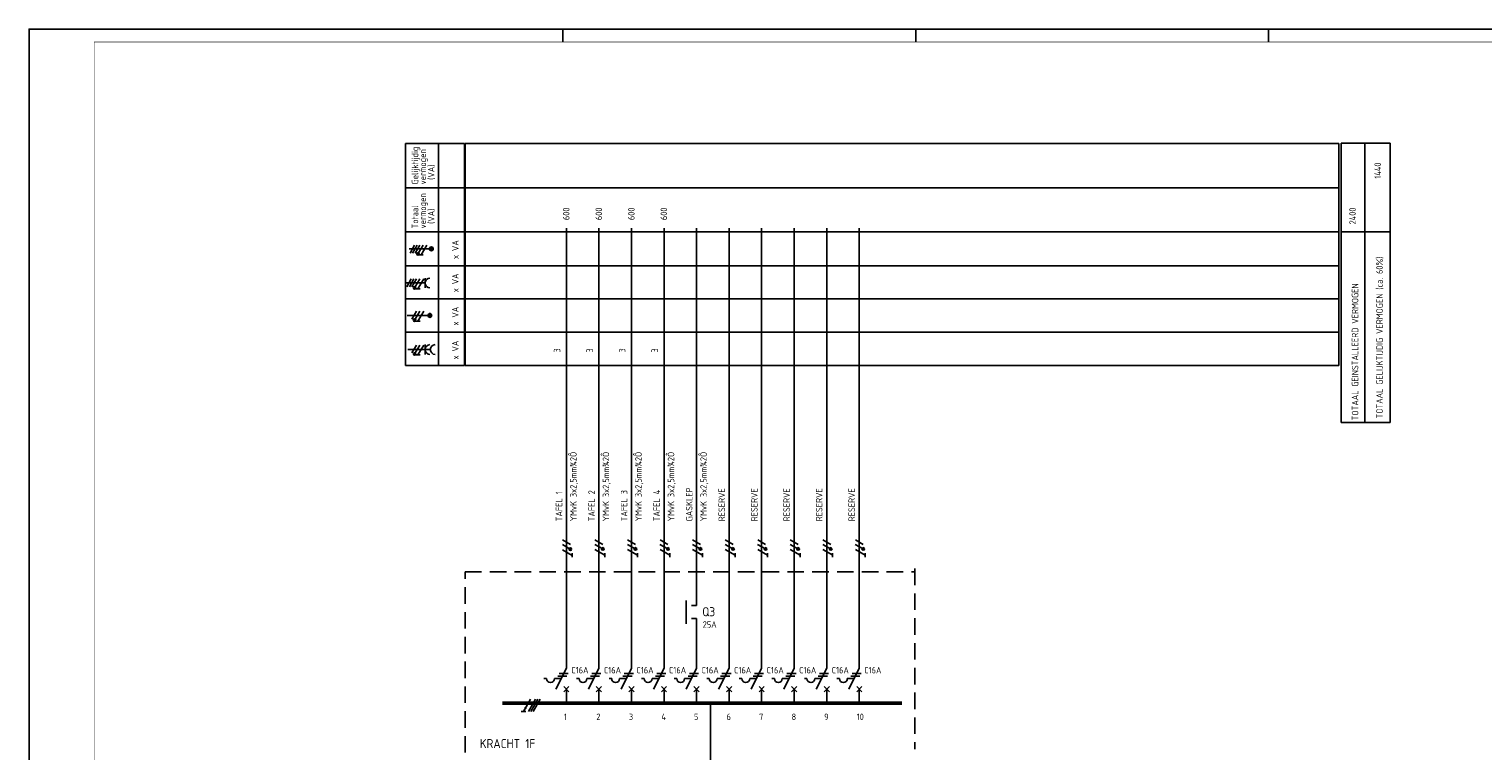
# Model space of a CAD drawing. Header units: millimetres. Extents: x 0 to 841, y 0 to 594.
# Tile 2 of 3: x 0 to 558, y 317 to 594. Entities that reach past the tile are written whole.
import ezdxf
from ezdxf.enums import TextEntityAlignment as Align

# ---------------------------------------------------------------- set-up
doc = ezdxf.new("R2010")
doc.units = ezdxf.units.MM
doc.linetypes.add('HIDDEN', pattern=[9.525, 6.35, -3.175])
doc.layers.get('0').update_dxf_attribs({"linetype": 'CONTINUOUS'})
for name, color, linetype in [('1', 7, 'CONTINUOUS'), ('40', 1, 'CONTINUOUS'), ('70', 1, 'CONTINUOUS'), ('71', 2, 'CONTINUOUS'), ('73', 4, 'CONTINUOUS'), ('EL$2B---_KADER', 4, 'CONTINUOUS'), ('LIJN018', 210, 'CONTINUOUS'), ('LIJN025', 10, 'CONTINUOUS'), ('LIJN035', 50, 'CONTINUOUS'), ('LIJN050', 90, 'CONTINUOUS'), ('TEKST25', 10, 'CONTINUOUS'), ('TEKST35', 50, 'CONTINUOUS'), ('TEKST50', 90, 'CONTINUOUS')]:
    doc.layers.add(name, color=color, linetype=linetype)
doc.styles.add('5_0', font='iso.shx')
doc.styles.add('ISO', font='ISO.SHX')
doc.styles.add('NEN', font='iso.shx')
doc.styles.add('ROMAND', font='romand')

# ---------------------------------------------------------------- blocks, each defined once
blk = doc.blocks.new('A1')
at = {"layer": 'LIJN025'}
for p, q in [((205, 589), (205, 594)), ((340.5, 589), (340.5, 594)), ((476, 589), (476, 594))]:
    blk.add_line(p, q, dxfattribs=at)
blk.add_lwpolyline([(0, 0), (0, 594), (841, 594), (841, 0)], close=True, dxfattribs=at)
at = {"layer": 'LIJN050', "const_width": 0.2}
blk.add_lwpolyline([(836, 5), (836, 589), (25, 589), (25, 5)], close=True, dxfattribs=at)
at = {"layer": 'TEKST25', "style": 'ROMAND', "width": 2.899115}
blk.add_attdef('STATUS', text='', height=2.5, dxfattribs=at).set_placement((795, 71.5), (834, 71.5), align=Align.FIT)
at = {"layer": 'TEKST25', "style": 'ISO'}
for tag, p in [('E', (796.25, 66)), ('NAAM-E', (807.75, 66)), ('DATUM-E', (826, 66)), ('D', (796.25, 61)), ('NAAM-D', (807.75, 61)), ('DATUM-D', (826, 61)), ('C', (796.25, 56)), ('NAAM-C', (807.75, 56)), ('DATUM-C', (826, 56)), ('B', (796.25, 51)), ('NAAM-B', (807.75, 51)), ('DATUM-B', (826, 51)), ('A', (796.25, 46)), ('NAAM-A', (807.75, 46)), ('DATUM-A', (826, 46))]:
    blk.add_attdef(tag, text='', height=2.5, dxfattribs=at).set_placement(p, align=Align.CENTER)
for tag, p in [('DATUM', (673.75, 36.25)), ('SCHAAL', (709, 36.25)), ('GETEKEND', (739.25, 36.25)), ('GECONTOL.', (774, 36.25)), ('FORMAAT', (804.25, 28.25))]:
    blk.add_attdef(tag, p, '', height=2.5, dxfattribs=at)
at = {"layer": 'TEKST35', "style": 'ISO'}
for tag, p in [('PROJECT', (675.5, 72.5)), ('PLAATS', (675.5, 63.5)), ('INSTALLATIE-REGEL1', (675.5, 52.5)), ('INSTALLATIE-REGEL2', (675.5, 43.5))]:
    blk.add_attdef(tag, p, '', height=4, dxfattribs=at)
blk.add_attdef('PROJ.NR.', text='', height=4, dxfattribs=at).set_placement((822, 23), align=Align.CENTER)
at = {"layer": 'TEKST50', "style": 'ISO'}
blk.add_attdef('FILE-NAAM', text='', height=5, dxfattribs=at).set_placement((814.5, 7.5), align=Align.CENTER)
blk = doc.blocks.new('TTOTVERM')
at = {"layer": '40', "style": 'NEN'}
for s, p in [('TOTAAL GELIJKTIJDIG VERMOGEN (ca. 60%)', (15.91, -76.18)), ('TOTAAL GEINSTALLEERD VERMOGEN', (6.52, -81.68))]:
    blk.add_text(s, height=2.5, rotation=90, dxfattribs=at).set_placement(p, align=Align.CENTER)

msp = doc.modelspace()

# ---------------------------------------------------------------- linework, layer by layer
at = {"color": 10}
for p, q in [((192.57, 336.56), (189.87, 331.88)), ((194.45, 336.56), (191.74, 331.88)), ((195.39, 336.56), (192.68, 331.88)), ((195.39, 336.56), (192.68, 331.88)), ((196.32, 336.56), (193.62, 331.88)), ((190.8, 331.88), (188.93, 331.88))]:
    msp.add_line(p, q, dxfattribs=at)
msp.add_line((195.39, 336.56), (192.68, 331.88))
at = {"color": 10, "const_width": 0.469}
msp.add_lwpolyline([(190.88, 333.17, 1), (190.48, 333.4, 1)], format="xyb", close=True, dxfattribs=at)
at = {"layer": '1', "color": 1}
for p, q in [((148.06, 511.02), (146.31, 507.98)), ((149.06, 511.02), (147.31, 507.98)), ((150.06, 511.02), (148.31, 507.98)), ((151.31, 511.02), (149.59, 508.03)), ((152.81, 511.02), (150.63, 507.23)), ((146.8, 498.02), (145.05, 494.98)), ((147.8, 498.02), (146.05, 494.98)), ((148.8, 498.02), (147.05, 494.98)), ((150.05, 498.02), (148.32, 495.03)), ((151.55, 498.02), (149.36, 494.23)), ((148.8, 485.62), (147.05, 482.58)), ((150.05, 485.62), (148.32, 482.63)), ((151.55, 485.62), (149.36, 481.83)), ((148.8, 472.62), (147.05, 469.58)), ((150.05, 472.62), (148.32, 469.63)), ((151.55, 472.62), (149.36, 468.83)), ((207.87, 396), (204.83, 397.75)), ((220.37, 396.05), (217.33, 397.8)), ((232.87, 396.05), (229.83, 397.8)), ((245.37, 396.05), (242.33, 397.8)), ((257.87, 396.05), (254.83, 397.8)), ((270.37, 396.05), (267.33, 397.8)), ((282.87, 396.05), (279.83, 397.8)), ((295.37, 396.05), (292.33, 397.8)), ((307.87, 396.05), (304.83, 397.8)), ((320.37, 396.05), (317.33, 397.8)), ((207.79, 394.27), (204.8, 396)), ((208.62, 391.84), (204.83, 394.02)), ((220.29, 394.32), (217.3, 396.05)), ((221.12, 391.89), (217.33, 394.07)), ((232.79, 394.32), (229.8, 396.05)), ((233.62, 391.89), (229.83, 394.07)), ((245.29, 394.32), (242.3, 396.05)), ((246.12, 391.89), (242.33, 394.07)), ((257.79, 394.32), (254.8, 396.05)), ((258.62, 391.89), (254.83, 394.07)), ((270.29, 394.32), (267.3, 396.05)), ((271.12, 391.89), (267.33, 394.07)), ((282.79, 394.32), (279.8, 396.05)), ((283.62, 391.89), (279.83, 394.07)), ((295.29, 394.32), (292.3, 396.05)), ((296.12, 391.89), (292.33, 394.07)), ((307.79, 394.32), (304.8, 396.05)), ((308.62, 391.89), (304.83, 394.07)), ((320.29, 394.32), (317.3, 396.05)), ((321.12, 391.89), (317.33, 394.07))]:
    msp.add_line(p, q, dxfattribs=at)
at = {"layer": '1', "color": 2}
for p, q in [((202.33, 340.48), (206.35, 348.52)), ((214.83, 340.48), (218.85, 348.52)), ((227.33, 340.48), (231.35, 348.52)), ((239.83, 340.48), (243.85, 348.52)), ((252.33, 340.48), (256.35, 348.52)), ((264.83, 340.48), (268.85, 348.52)), ((277.33, 340.48), (281.35, 348.52)), ((289.83, 340.48), (293.85, 348.52)), ((302.33, 340.48), (306.35, 348.52)), ((314.83, 340.48), (318.85, 348.52)), ((197.75, 344.48), (198.75, 344.48)), ((201.75, 344.48), (204.33, 344.48)), ((210.25, 344.48), (211.25, 344.48)), ((214.25, 344.48), (216.83, 344.48)), ((222.75, 344.48), (223.75, 344.48)), ((226.75, 344.48), (229.33, 344.48)), ((235.25, 344.48), (236.25, 344.48)), ((239.25, 344.48), (241.83, 344.48)), ((247.75, 344.48), (248.75, 344.48)), ((251.75, 344.48), (254.33, 344.48)), ((260.25, 344.48), (261.25, 344.48)), ((264.25, 344.48), (266.83, 344.48)), ((272.75, 344.48), (273.75, 344.48)), ((276.75, 344.48), (279.33, 344.48)), ((285.25, 344.48), (286.25, 344.48)), ((289.25, 344.48), (291.83, 344.48)), ((297.75, 344.48), (298.75, 344.48)), ((301.75, 344.48), (304.33, 344.48)), ((310.25, 344.48), (311.25, 344.48)), ((314.25, 344.48), (316.83, 344.48))]:
    msp.add_line(p, q, dxfattribs=at)
at = {"layer": '1', "color": 1}
for centre in [(149.35, 507.59), (148.08, 494.59), (148.08, 482.19), (148.08, 469.19), (207.87, 394.25), (220.37, 394.3), (232.87, 394.3), (245.37, 394.3), (257.87, 394.3), (270.37, 394.3), (282.87, 394.3), (295.37, 394.3), (307.87, 394.3), (320.37, 394.3)]:
    msp.add_circle(centre, 0.5, dxfattribs=at)
at = {"layer": '1', "color": 2}
for centre in [(200.25, 344.48), (212.75, 344.48), (225.25, 344.48), (237.75, 344.48), (250.25, 344.48), (262.75, 344.48), (275.25, 344.48), (287.75, 344.48), (300.25, 344.48), (312.75, 344.48)]:
    msp.add_arc(centre, 1.5, 180, 0, dxfattribs=at)
at = {"layer": '70'}
for p, q in [((151.4, 507.23), (149.85, 507.23)), ((150.14, 494.23), (148.58, 494.23)), ((150.14, 481.83), (148.58, 481.83)), ((150.14, 468.83), (148.58, 468.83)), ((208.61, 391.12), (208.61, 392.68)), ((221.11, 391.17), (221.11, 392.72)), ((233.61, 391.17), (233.61, 392.72)), ((246.11, 391.17), (246.11, 392.72)), ((258.61, 391.17), (258.61, 392.72)), ((271.11, 391.17), (271.11, 392.72)), ((283.61, 391.17), (283.61, 392.72)), ((296.11, 391.17), (296.11, 392.72)), ((308.61, 391.17), (308.61, 392.72)), ((321.11, 391.17), (321.11, 392.72)), ((203.58, 346.48), (207.08, 346.48)), ((216.08, 346.48), (219.58, 346.48)), ((228.58, 346.48), (232.08, 346.48)), ((241.08, 346.48), (244.58, 346.48)), ((253.58, 346.48), (257.08, 346.48)), ((266.08, 346.48), (269.58, 346.48)), ((278.58, 346.48), (282.08, 346.48)), ((291.08, 346.48), (294.58, 346.48)), ((303.58, 346.48), (307.08, 346.48)), ((316.08, 346.48), (319.58, 346.48)), ((203.08, 345.48), (206.58, 345.48)), ((215.58, 345.48), (219.08, 345.48)), ((228.08, 345.48), (231.58, 345.48)), ((240.58, 345.48), (244.08, 345.48)), ((253.08, 345.48), (256.58, 345.48)), ((265.58, 345.48), (269.08, 345.48)), ((278.08, 345.48), (281.58, 345.48)), ((290.58, 345.48), (294.08, 345.48)), ((303.08, 345.48), (306.58, 345.48)), ((315.58, 345.48), (319.08, 345.48))]:
    msp.add_line(p, q, dxfattribs=at)
at = {"layer": '70', "const_width": 0.5}
for points in [[(149.1, 507.59, 1), (149.6, 507.59, 1)], [(147.83, 494.59, 1), (148.33, 494.59, 1)], [(147.83, 482.19, 1), (148.33, 482.19, 1)], [(147.83, 469.19, 1), (148.33, 469.19, 1)], [(207.87, 394.5, 1), (207.87, 394, 1)], [(220.37, 394.55, 1), (220.37, 394.05, 1)], [(232.87, 394.55, 1), (232.87, 394.05, 1)], [(245.37, 394.55, 1), (245.37, 394.05, 1)], [(257.87, 394.55, 1), (257.87, 394.05, 1)], [(270.37, 394.55, 1), (270.37, 394.05, 1)], [(282.87, 394.55, 1), (282.87, 394.05, 1)], [(295.37, 394.55, 1), (295.37, 394.05, 1)], [(307.87, 394.55, 1), (307.87, 394.05, 1)], [(320.37, 394.55, 1), (320.37, 394.05, 1)]]:
    msp.add_lwpolyline(points, format="xyb", close=True, dxfattribs=at)
at = {"layer": '71'}
for p, q in [((152.09, 494.61), (152.09, 498.37)), ((145.01, 496.49), (152.09, 496.49)), ((145.49, 470.91), (154.09, 470.91)), ((152.09, 469.03), (152.09, 472.79)), ((252.35, 374.56), (252.35, 365.56)), ((256.35, 372.56), (254.35, 372.56)), ((256.35, 367.56), (254.35, 367.56)), ((205.35, 339.48), (207.35, 341.48)), ((207.35, 339.48), (205.35, 341.48)), ((217.85, 339.48), (219.85, 341.48)), ((219.85, 339.48), (217.85, 341.48)), ((230.35, 339.48), (232.35, 341.48)), ((232.35, 339.48), (230.35, 341.48)), ((242.85, 339.48), (244.85, 341.48)), ((244.85, 339.48), (242.85, 341.48)), ((255.35, 339.48), (257.35, 341.48)), ((257.35, 339.48), (255.35, 341.48)), ((267.85, 339.48), (269.85, 341.48)), ((269.85, 339.48), (267.85, 341.48)), ((280.35, 339.48), (282.35, 341.48)), ((282.35, 339.48), (280.35, 341.48)), ((292.85, 339.48), (294.85, 341.48)), ((294.85, 339.48), (292.85, 341.48)), ((305.35, 339.48), (307.35, 341.48)), ((307.35, 339.48), (305.35, 341.48)), ((317.85, 339.48), (319.85, 341.48)), ((319.85, 339.48), (317.85, 341.48))]:
    msp.add_line(p, q, dxfattribs=at)
for centre, radius in [((154.5, 509.58), 0.75), ((154.5, 509.58), 0.5), ((154.5, 509.58), 0.25), ((153.92, 484), 0.75), ((153.92, 484), 0.5), ((153.92, 484), 0.25)]:
    msp.add_circle(centre, radius, dxfattribs=at)
for centre in [(153.97, 496.49), (153.97, 470.91), (155.97, 470.91)]:
    msp.add_arc(centre, 1.88, 90, 270, dxfattribs=at)
at = {"layer": '73', "const_width": 1.5}
msp.add_lwpolyline([(181.76, 335.07), (335.19, 335.07)], dxfattribs=at)
at = {"layer": 'LIJN018', "color": 9, "linetype": 'Continuous'}
for p, q in [((167.5, 550.08), (503.02, 550.08)), ((167.5, 464.83), (167.5, 550.08)), ((167.5, 533.08), (503.02, 533.08)), ((167.5, 516.11), (503.02, 516.11)), ((167.5, 503.11), (503.02, 503.11)), ((167.5, 490.33), (503.02, 490.33)), ((167.5, 477.53), (503.02, 477.53)), ((167.5, 464.83), (503.02, 464.83))]:
    msp.add_line(p, q, dxfattribs=at)
at = {"layer": 'LIJN018', "color": 9}
msp.add_line((503.02, 464.83), (503.02, 550.08), dxfattribs=at)
at = {"layer": 'LIJN025', "linetype": 'Continuous'}
for p, q in [((144.53, 464.83), (144.53, 550.08)), ((144.53, 550.08), (167.2, 550.08)), ((157.2, 464.83), (157.2, 550.08)), ((167.2, 464.83), (167.2, 550.08)), ((503.89, 442.89), (503.89, 550.11)), ((503.89, 550.11), (522.68, 550.11)), ((513.06, 443.06), (513.06, 549.95)), ((522.68, 442.89), (522.68, 550.11)), ((144.53, 533.08), (167.2, 533.08)), ((144.53, 516.11), (167.2, 516.11)), ((503.89, 516.11), (522.68, 516.11)), ((144.53, 503.11), (167.2, 503.11)), ((144.53, 490.34), (167.2, 490.34)), ((144.53, 477.53), (167.2, 477.53)), ((144.53, 464.83), (167.2, 464.83)), ((503.89, 442.89), (522.68, 442.89))]:
    msp.add_line(p, q, dxfattribs=at)
at = {"layer": 'LIJN025', "linetype": 'HIDDEN'}
for p, q in [((167.43, 316.1), (167.43, 385.5)), ((167.43, 385.5), (340.13, 385.5)), ((340.13, 386.74), (340.13, 317.34))]:
    msp.add_line(p, q, dxfattribs=at)
at = {"layer": 'LIJN035'}
for p, q in [((206.35, 348.52), (206.35, 517.57)), ((218.85, 348.52), (218.85, 517.57)), ((231.35, 348.52), (231.35, 517.57)), ((243.85, 348.52), (243.85, 517.57)), ((256.35, 372.56), (256.35, 517.57)), ((268.85, 348.52), (268.85, 517.57)), ((281.35, 348.52), (281.35, 517.57)), ((293.85, 348.52), (293.85, 517.57)), ((306.35, 348.52), (306.35, 517.57)), ((318.85, 348.52), (318.85, 517.57)), ((154, 509.58), (145.92, 509.58)), ((153.42, 484), (145.22, 484)), ((256.35, 348.52), (256.35, 367.56)), ((206.35, 335.07), (206.35, 340.57)), ((218.85, 335.07), (218.85, 340.57)), ((231.35, 335.07), (231.35, 340.57)), ((243.85, 335.07), (243.85, 340.57)), ((256.35, 335.07), (256.35, 340.57)), ((268.85, 335.07), (268.85, 340.57)), ((281.35, 335.07), (281.35, 340.57)), ((293.85, 335.07), (293.85, 340.57)), ((306.35, 335.07), (306.35, 340.57)), ((318.85, 335.07), (318.85, 340.57))]:
    msp.add_line(p, q, dxfattribs=at)
at = {"layer": 'LIJN035', "color": 90}
msp.add_line((261.7, 302.9), (261.7, 335), dxfattribs=at)

# ---------------------------------------------------------------- block references
at = {"layer": 'EL$2B---_KADER'}
msp.add_blockref('A1', (0, 0), dxfattribs=at)
at = {"layer": 'LIJN025'}
msp.add_blockref('TTOTVERM', (503.98, 551.7), dxfattribs=at)

# ---------------------------------------------------------------- texts
at = {"layer": '40', "linetype": 'Continuous', "style": 'NEN'}
for s, p in [('Gelijktijdig', (149.45, 534.33)), ('vermogen', (152.45, 534.33)), ('(VA)', (155.7, 536.08)), ('vermogen', (152.45, 517.41)), ('Totaal', (149.45, 517.41)), ('(VA)', (155.7, 519.16)), ('x VA', (164.95, 505.67)), ('x VA', (164.95, 492.89)), ('x VA', (164.95, 480.11)), ('x VA', (164.95, 467.09))]:
    msp.add_text(s, height=2.5, rotation=90, dxfattribs=at).set_placement(p)
at = {"layer": '40', "style": 'NEN'}
for s, p in [('1440', (519.19, 542.75)), ('600', (207.54, 525.46)), ('600', (220.04, 525.46)), ('600', (232.54, 525.46)), ('600', (245.04, 525.46)), ('2400', (509.54, 525.46))]:
    msp.add_text(s, height=2.5, rotation=90, dxfattribs=at).set_placement(p, align=Align.RIGHT)
for s, p in [('3', (204.03, 469.76)), ('3', (216.53, 469.76)), ('3', (229.03, 469.76)), ('3', (241.53, 469.76)), (' YMvK 3x2,5mm¾2Ô', (210.28, 403.42)), (' YMvK 3x2,5mm¾2Ô', (222.78, 403.42)), (' YMvK 3x2,5mm¾2Ô', (235.28, 403.42)), (' YMvK 3x2,5mm¾2Ô', (247.78, 403.42)), (' YMvK 3x2,5mm¾2Ô', (260.28, 403.42)), ('GASKLEP', (254.78, 404.92)), ('RESERVE', (267.28, 404.92)), ('RESERVE', (279.78, 404.92)), ('RESERVE', (292.18, 404.92)), ('RESERVE', (304.68, 404.92)), ('RESERVE', (317.18, 404.92)), ('TAFEL 1', (204.78, 404.92)), ('TAFEL 2', (217.28, 404.92)), ('TAFEL 3', (229.78, 404.92)), ('TAFEL 4', (242.28, 404.92))]:
    msp.add_text(s, height=2.5, rotation=90, dxfattribs=at).set_placement(p)
for s, p in [('25A', (258.7, 364.02)), ('C16A', (208.26, 346.49)), ('C16A', (220.76, 346.49)), ('C16A', (233.26, 346.49)), ('C16A', (245.76, 346.49)), ('C16A', (258.26, 346.49)), ('C16A', (270.76, 346.49)), ('C16A', (283.26, 346.49)), ('C16A', (295.76, 346.49)), ('C16A', (308.26, 346.49)), ('C16A', (320.76, 346.49))]:
    msp.add_text(s, height=2.5, dxfattribs=at).set_placement(p)
at = {"layer": 'TEKST25', "style": '5_0'}
for s, p in [('1', (205.35, 328.57)), ('2', (217.85, 328.57)), ('3', (230.35, 328.57)), ('4', (242.85, 328.57)), ('5', (255.35, 328.57)), ('6', (267.85, 328.57)), ('7', (280.35, 328.57)), ('8', (292.85, 328.57)), ('9', (305.35, 328.57)), ('10', (317.85, 328.57))]:
    msp.add_text(s, height=2.5, dxfattribs=at).set_placement(p)
at = {"layer": 'TEKST35', "style": 'NEN'}
msp.add_text('Q3', height=3.5, dxfattribs=at).set_placement((258.54, 368.44))
at = {"layer": 'TEKST35', "linetype": 'HIDDEN', "style": 'ISO'}
msp.add_text('KRACHT 1F', height=3.5, dxfattribs=at).set_placement((173.1, 317.79))

doc.saveas('drawing.dxf')
